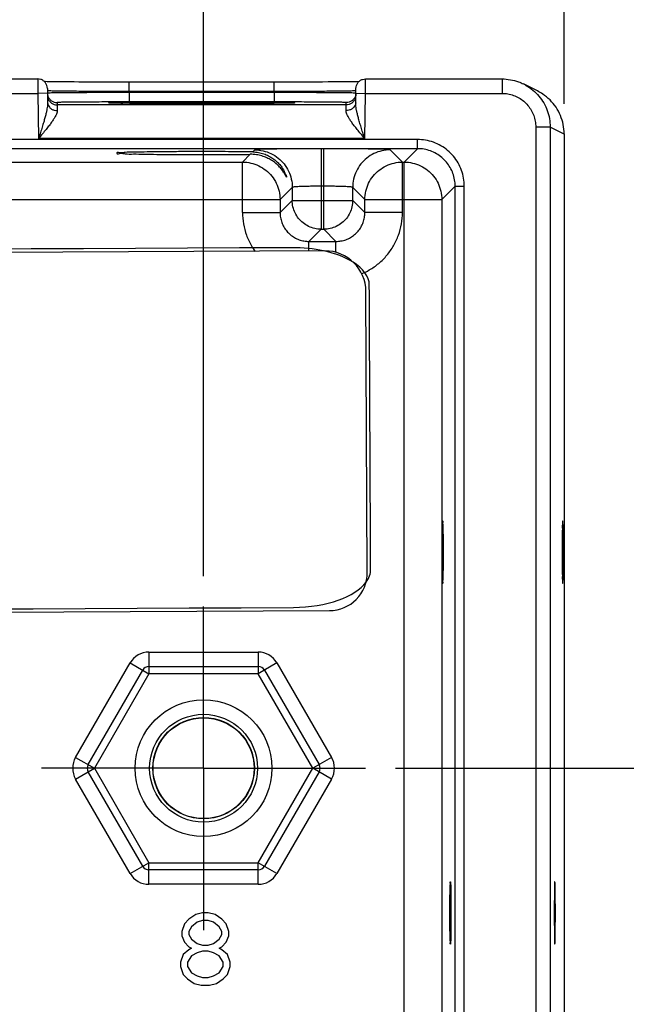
# Model space of a CAD drawing. Header units: inches. Extents: x 0 to 34, y 0 to 22.
# Tile 92 of 94: x 27.8 to 29, y 15.3 to 17.3. Entities that reach past the tile are written whole.
import ezdxf

# ---------------------------------------------------------------- set-up
doc = ezdxf.new("R2010")
doc.units = ezdxf.units.IN
doc.header["$LTSCALE"] = 1.87
doc.header["$MEASUREMENT"] = 0
doc.linetypes.add('CENTER', pattern=[0.6, 0.375, -0.075, 0.075, -0.075])
doc.layers.get('0').update_dxf_attribs({"linetype": 'CONTINUOUS'})
for name, color, linetype in [('03___PRT_ALL_CURVES', 7, 'CONTINUOUS'), ('DATUMCURVES', 7, 'CONTINUOUS'), ('DEFAULT_1', 7, 'CENTER'), ('DIMENSIONS', 7, 'CONTINUOUS')]:
    doc.layers.add(name, color=color, linetype=linetype)
doc.styles.get("Standard").update_dxf_attribs({"font": 'txt', "width": 0.8})
doc.dimstyles.new('DIMSTYLE_2', dxfattribs={"dimtxt": 0.125, "dimasz": 0.18, "dimexe": 0.18, "dimexo": 0.0625, "dimgap": 0.09, "dimtad": 0, "dimtih": 1, "dimtoh": 1, "dimzin": 4, "dimdsep": 46, "dimtxsty": 'STANDARD', "dimblk": '_FILLED', "dimblk1": '_FILLED', "dimblk2": '_FILLED', "dimcen": 0.09, "dimadec": 0, "dimazin": 0, "dimtp": 0.01, "dimtm": 0.01, "dimtfac": 1, "dimtofl": 0, "dimtmove": 0, "dimatfit": 3, "dimldrblk": '_FILLED', "dimfxl": 1, "dimtolj": 1, "dimtzin": 4, "dimarcsym": 0})

# ---------------------------------------------------------------- blocks, each defined once
blk = doc.blocks.new('_FILLED')
at = {"color": 0, "linetype": 'BYBLOCK'}
blk.add_solid([(0, 0), (-1, 0.174), (-1, -0.174)], dxfattribs=at)
blk = doc.blocks.new('*D13')
at = {"layer": 'DIMENSIONS', "color": 2, "linetype": 'CONTINUOUS'}
for p, q in [((28.1339, 16.166), (28.1339, 18.0752)), ((28.8829, 17.1483), (28.8829, 18.0752)), ((28.1339, 17.9502), (27.7739, 17.9502)), ((28.8829, 17.9502), (29.2618, 17.9502))]:
    blk.add_line(p, q, dxfattribs=at)
at = {"layer": 'DIMENSIONS', "color": 2, "linetype": 'CONTINUOUS', "xscale": 0.18, "yscale": 0.18, "zscale": 0.18}
blk.add_blockref('_FILLED', (28.1339, 17.9502), dxfattribs=at)
at = {"layer": 'DIMENSIONS', "color": 2, "linetype": 'CONTINUOUS', "xscale": 0.18, "yscale": 0.18, "zscale": 0.18, "rotation": 180}
blk.add_blockref('_FILLED', (28.8829, 17.9502), dxfattribs=at)
at = {"layer": 'DIMENSIONS', "color": 2, "linetype": 'CONTINUOUS', "width": 0.8}
for s, p in [('[', (29.8493, 17.8877)), (']', (30.4493, 17.8877)), ('.749', (29.3243, 17.8877)), ('19.02', (29.9493, 17.8877))]:
    blk.add_text(s, height=0.125, dxfattribs=at).set_placement(p)
blk = doc.blocks.new('*D14')
at = {"layer": 'DIMENSIONS', "color": 2, "linetype": 'CONTINUOUS'}
for p, q in [((21.6339, 16.166), (21.6339, 18.8252)), ((28.1339, 16.166), (28.1339, 18.8252)), ((21.6339, 18.7002), (24.1589, 18.7002)), ((28.1339, 18.7002), (25.6089, 18.7002))]:
    blk.add_line(p, q, dxfattribs=at)
at = {"layer": 'DIMENSIONS', "color": 2, "linetype": 'CONTINUOUS', "xscale": 0.18, "yscale": 0.18, "zscale": 0.18, "rotation": 180}
blk.add_blockref('_FILLED', (21.6339, 18.7002), dxfattribs=at)
at = {"layer": 'DIMENSIONS', "color": 2, "linetype": 'CONTINUOUS', "xscale": 0.18, "yscale": 0.18, "zscale": 0.18}
blk.add_blockref('_FILLED', (28.1339, 18.7002), dxfattribs=at)
at = {"layer": 'DIMENSIONS', "color": 2, "linetype": 'CONTINUOUS', "width": 0.8}
for s, p in [('6.500', (24.2214, 18.6377)), ('[', (24.8464, 18.6377)), ('165.1', (24.9464, 18.6377)), (']', (25.4464, 18.6377))]:
    blk.add_text(s, height=0.125, dxfattribs=at).set_placement(p)
blk = doc.blocks.new('*D17')
at = {"layer": 'DIMENSIONS', "color": 2, "linetype": 'CONTINUOUS'}
for p, q in [((28.5329, 15.767), (30.8194, 15.767)), ((30.6944, 15.767), (30.6944, 14.9564)), ((30.6944, 13.7318), (30.6944, 14.7064)), ((28.8164, 13.7318), (30.8194, 13.7318))]:
    blk.add_line(p, q, dxfattribs=at)
at = {"layer": 'DIMENSIONS', "color": 2, "linetype": 'CONTINUOUS', "xscale": 0.18, "yscale": 0.18, "zscale": 0.18}
for p, rotation in [((30.6944, 15.767), 90), ((30.6944, 13.7318), 270)]:
    blk.add_blockref('_FILLED', p, dxfattribs=dict(at, rotation=rotation))
at = {"layer": 'DIMENSIONS', "color": 2, "linetype": 'CONTINUOUS', "width": 0.8}
for s, p in [('2.035', (30.0319, 14.7689)), ('[', (30.6569, 14.7689)), ('51.69', (30.7569, 14.7689)), (']', (31.2569, 14.7689))]:
    blk.add_text(s, height=0.125, dxfattribs=at).set_placement(p)

msp = doc.modelspace()

# ---------------------------------------------------------------- linework, layer by layer
at = {"color": 7, "linetype": 'CONTINUOUS'}
for p, q in [((27.5404, 17.2002), (27.7894, 17.2002)), ((28.4704, 17.2002), (28.7539, 17.2002)), ((28.7539, 17.2002), (28.7539, 17.1702)), ((27.805, 17.1946), (27.803, 17.1946)), ((27.8092, 17.1945), (27.805, 17.1946)), ((27.814, 17.1944), (27.8092, 17.1945)), ((27.8094, 17.1806), (27.8099, 17.1508)), ((27.8195, 17.1943), (27.814, 17.1944)), ((27.8256, 17.1942), (27.8195, 17.1943)), ((27.8322, 17.1942), (27.8256, 17.1942)), ((27.8396, 17.1941), (27.8322, 17.1942)), ((27.8475, 17.194), (27.8396, 17.1941)), ((27.8561, 17.194), (27.8475, 17.194)), ((27.8653, 17.1939), (27.8561, 17.194)), ((27.8751, 17.1938), (27.8653, 17.1939)), ((27.8855, 17.1938), (27.8751, 17.1938)), ((27.8965, 17.1937), (27.8855, 17.1938)), ((27.908, 17.1937), (27.8965, 17.1937)), ((27.92, 17.1936), (27.908, 17.1937)), ((27.9325, 17.1936), (27.92, 17.1936)), ((27.9455, 17.1936), (27.9325, 17.1936)), ((27.9588, 17.1936), (27.9455, 17.1936)), ((27.9724, 17.1936), (27.9588, 17.1936)), ((28.2803, 17.1936), (27.9724, 17.1936)), ((27.9795, 17.1739), (27.9795, 17.1936)), ((28.2912, 17.1936), (28.2803, 17.1936)), ((28.2803, 17.1739), (28.2803, 17.1936)), ((28.3079, 17.1936), (28.2912, 17.1936)), ((28.3241, 17.1936), (28.3079, 17.1936)), ((28.3395, 17.1936), (28.3241, 17.1936)), ((28.3542, 17.1937), (28.3395, 17.1936)), ((28.368, 17.1937), (28.3542, 17.1937)), ((28.3808, 17.1938), (28.368, 17.1937)), ((28.3927, 17.1939), (28.3808, 17.1938)), ((28.4036, 17.194), (28.3927, 17.1939)), ((28.4136, 17.194), (28.4036, 17.194)), ((28.4225, 17.1941), (28.4136, 17.194)), ((28.4305, 17.1942), (28.4225, 17.1941)), ((28.4375, 17.1943), (28.4305, 17.1942)), ((28.4437, 17.1944), (28.4375, 17.1943)), ((28.4491, 17.1945), (28.4437, 17.1944)), ((28.4536, 17.1945), (28.4491, 17.1945)), ((28.4499, 17.1508), (28.4504, 17.1806)), ((28.4568, 17.1946), (28.4536, 17.1945)), ((28.8276, 17.1752), (28.7986, 17.1897)), ((27.5402, 17.1702), (27.7896, 17.1702)), ((27.8096, 17.1706), (27.7896, 17.1702)), ((27.7896, 17.1702), (27.7912, 17.0763)), ((28.2803, 17.1739), (27.9795, 17.1739)), ((27.9795, 17.1739), (27.9795, 17.172)), ((28.2803, 17.172), (27.9795, 17.172)), ((27.9795, 17.172), (27.9795, 17.1523)), ((28.2803, 17.1739), (28.2803, 17.172)), ((28.2803, 17.172), (28.2803, 17.1523)), ((28.4502, 17.1706), (28.4702, 17.1702)), ((28.4686, 17.0763), (28.4702, 17.1702)), ((28.4702, 17.1702), (28.7539, 17.1702)), ((27.8296, 17.151), (27.8297, 17.1463)), ((28.4301, 17.1463), (27.8297, 17.1463)), ((27.9528, 17.1498), (27.949, 17.1499)), ((27.9573, 17.1497), (27.9528, 17.1498)), ((27.9623, 17.1496), (27.9573, 17.1497)), ((27.9681, 17.1496), (27.9623, 17.1496)), ((27.9745, 17.1495), (27.9681, 17.1496)), ((27.9817, 17.1494), (27.9745, 17.1495)), ((28.2803, 17.1523), (27.9795, 17.1523)), ((27.9896, 17.1493), (27.9817, 17.1494)), ((27.9983, 17.1492), (27.9896, 17.1493)), ((28.0077, 17.1492), (27.9983, 17.1492)), ((28.0178, 17.1491), (28.0077, 17.1492)), ((28.0287, 17.149), (28.0178, 17.1491)), ((28.0402, 17.149), (28.0287, 17.149)), ((28.0524, 17.1489), (28.0402, 17.149)), ((28.0653, 17.1489), (28.0524, 17.1489)), ((28.0787, 17.1489), (28.0653, 17.1489)), ((28.0926, 17.1488), (28.0787, 17.1489)), ((28.1069, 17.1488), (28.0926, 17.1488)), ((28.1216, 17.1488), (28.1069, 17.1488)), ((28.1362, 17.1488), (28.1216, 17.1488)), ((28.1485, 17.1488), (28.1362, 17.1488)), ((28.1606, 17.1488), (28.1485, 17.1488)), ((28.1723, 17.1488), (28.1606, 17.1488)), ((28.1838, 17.1489), (28.1723, 17.1488)), ((28.1949, 17.1489), (28.1838, 17.1489)), ((28.2056, 17.1489), (28.1949, 17.1489)), ((28.2159, 17.149), (28.2056, 17.1489)), ((28.2257, 17.149), (28.2159, 17.149)), ((28.2351, 17.1491), (28.2257, 17.149)), ((28.244, 17.1491), (28.2351, 17.1491)), ((28.2523, 17.1492), (28.244, 17.1491)), ((28.2602, 17.1492), (28.2523, 17.1492)), ((28.2675, 17.1493), (28.2602, 17.1492)), ((28.2744, 17.1494), (28.2675, 17.1493)), ((28.2807, 17.1494), (28.2744, 17.1494)), ((28.2865, 17.1495), (28.2807, 17.1494)), ((28.2918, 17.1496), (28.2865, 17.1495)), ((28.2966, 17.1496), (28.2918, 17.1496)), ((28.301, 17.1497), (28.2966, 17.1496)), ((28.3049, 17.1498), (28.301, 17.1497)), ((28.3083, 17.1498), (28.3049, 17.1498)), ((28.3114, 17.1499), (28.3083, 17.1498)), ((28.314, 17.15), (28.3114, 17.1499)), ((28.3162, 17.15), (28.314, 17.15)), ((28.318, 17.1501), (28.3162, 17.15)), ((28.3195, 17.1502), (28.318, 17.1501)), ((28.4301, 17.1463), (28.4302, 17.151)), ((28.8539, 17.1002), (28.8239, 17.1002)), ((28.8239, 17.1002), (28.8239, 13.8318)), ((28.8829, 17.0857), (28.8539, 17.1002)), ((28.8539, 17.1002), (28.8539, 13.8318)), ((28.4686, 17.0763), (27.7912, 17.0763)), ((28.8829, 17.0858), (28.8829, 13.8462)), ((28.5786, 17.0742), (21.1882, 17.0742)), ((28.5786, 17.0552), (21.1882, 17.0552)), ((28.3837, 17.0551), (28.3781, 17.0551)), ((28.3781, 17.0551), (28.3781, 16.8877)), ((28.3837, 16.8877), (28.3837, 17.0551)), ((28.5786, 17.0552), (28.5508, 17.0274)), ((28.5786, 17.0552), (28.5786, 17.0742)), ((28.2309, 17.0435), (28.2148, 17.0274)), ((28.2401, 17.0527), (28.2359, 17.0485)), ((28.547, 17.0274), (28.5217, 17.0527)), ((27.617, 17.0274), (28.2148, 17.0274)), ((28.2148, 16.9223), (28.2148, 17.0274)), ((28.547, 17.0274), (28.5508, 17.0274)), ((28.547, 16.9223), (28.547, 17.0274)), ((28.5508, 13.9046), (28.5508, 17.0274)), ((28.3181, 16.9747), (28.2928, 16.9494)), ((28.3181, 16.9747), (28.3181, 16.9477)), ((28.3837, 16.9771), (28.3781, 16.9771)), ((28.4437, 16.9477), (28.4437, 16.9747)), ((28.469, 16.9494), (28.4437, 16.9747)), ((28.6566, 16.9772), (28.6288, 16.9494)), ((28.6566, 16.9772), (28.6756, 16.9772)), ((28.6566, 13.9548), (28.6566, 16.9772)), ((28.6756, 13.9548), (28.6756, 16.9772)), ((27.539, 16.9494), (28.2928, 16.9494)), ((28.2928, 16.9494), (28.2928, 16.9223)), ((28.3181, 16.9477), (28.2928, 16.9223)), ((28.3181, 16.9477), (28.4437, 16.9477)), ((28.4437, 16.9477), (28.469, 16.9223)), ((28.469, 16.9494), (28.6288, 16.9494)), ((28.469, 16.9223), (28.469, 16.9494)), ((28.6288, 16.9494), (28.6288, 13.9826)), ((28.2148, 16.9223), (28.2928, 16.9223)), ((28.547, 16.9223), (28.469, 16.9223)), ((28.3781, 16.8877), (28.3527, 16.8624)), ((28.3781, 16.8877), (28.3837, 16.8877)), ((28.3837, 16.8877), (28.409, 16.8624)), ((28.3527, 16.8624), (28.409, 16.8624)), ((28.3527, 16.8425), (28.3527, 16.8624)), ((28.409, 16.8394), (28.409, 16.8624)), ((28.3858, 16.8427), (21.3119, 16.8084)), ((28.474, 16.1741), (28.4712, 16.7581)), ((21.3155, 16.0605), (28.3954, 16.0947)), ((28.0204, 16.0085), (28.2473, 16.0085)), ((28.0204, 16.0085), (28.0204, 15.9635)), ((28.2473, 16.0085), (28.2473, 15.9635)), ((27.868, 15.7895), (27.9815, 15.986)), ((27.894, 15.7745), (28.0075, 15.971)), ((27.9815, 15.986), (28.0204, 15.9635)), ((28.0204, 15.9785), (28.2473, 15.9785)), ((28.2863, 15.986), (28.2473, 15.9635)), ((28.2603, 15.971), (28.3738, 15.7745)), ((28.2863, 15.986), (28.3998, 15.7895)), ((28.0204, 15.9635), (27.907, 15.767)), ((28.2473, 15.9635), (28.0204, 15.9635)), ((28.3608, 15.767), (28.2473, 15.9635)), ((27.868, 15.7895), (27.907, 15.767)), ((28.3998, 15.7895), (28.3608, 15.767)), ((27.868, 15.7445), (27.907, 15.767)), ((27.907, 15.767), (28.0204, 15.5705)), ((28.2473, 15.5705), (28.3608, 15.767)), ((28.3998, 15.7445), (28.3608, 15.767)), ((27.9815, 15.548), (27.868, 15.7445)), ((28.0075, 15.563), (27.894, 15.7595)), ((28.3738, 15.7595), (28.2603, 15.563)), ((28.3998, 15.7445), (28.2863, 15.548)), ((27.9815, 15.548), (28.0204, 15.5705)), ((28.0204, 15.5705), (28.2473, 15.5705)), ((28.0204, 15.5255), (28.0204, 15.5705)), ((28.2863, 15.548), (28.2473, 15.5705)), ((28.2473, 15.5255), (28.2473, 15.5705)), ((28.2473, 15.5555), (28.0204, 15.5555)), ((28.2473, 15.5255), (28.0204, 15.5255))]:
    msp.add_line(p, q, dxfattribs=at)
for points in [[(27.949, 17.1499), (27.9458, 17.15), (27.9445, 17.15), (27.9432, 17.15), (27.9421, 17.1501), (27.9412, 17.1501), (27.9403, 17.1502), (27.9397, 17.1502), (27.9391, 17.1502), (27.9387, 17.1502), (27.9385, 17.1503), (27.9385, 17.1503)], [(28.3214, 17.1503), (28.3214, 17.1503), (28.3212, 17.1503), (28.3209, 17.1502), (28.3206, 17.1502), (28.3201, 17.1502), (28.3195, 17.1502)]]:
    msp.add_lwpolyline(points, dxfattribs=at)
for radius in [0.1421, 0.1121, 0.1055, 0.1055, 0.1049]:
    msp.add_circle((28.1339, 15.767), radius, dxfattribs=at)
for centre, radius, start, end in [((28.3862, 16.7577), 0.085, 0.2773, 90.2773), ((28.395, 16.1737), 0.079, 270.2773, 0.2773), ((28.0204, 15.9635), 0.045, 90, 150), ((28.2473, 15.9635), 0.045, 30, 90), ((28.0204, 15.9635), 0.015, 90, 150), ((28.2473, 15.9635), 0.015, 30, 90), ((27.907, 15.767), 0.045, 150, 210), ((28.3608, 15.767), 0.045, 330, 30), ((27.907, 15.767), 0.015, 150, 210), ((28.3608, 15.767), 0.015, 330, 30), ((28.0204, 15.5705), 0.015, 210, 270), ((28.2473, 15.5705), 0.015, 270, 330), ((28.0204, 15.5705), 0.045, 210, 270), ((28.2473, 15.5705), 0.045, 270, 330)]:
    msp.add_arc(centre, radius, start, end, dxfattribs=at)
for points, knots in [([(27.7894, 17.2002), (27.7894, 17.2005), (27.7894, 17.1983), (27.7894, 17.1973), (27.7894, 17.1932), (27.7895, 17.1888), (27.7895, 17.1831), (27.7895, 17.1768), (27.7896, 17.1725), (27.7896, 17.1702)], [0, 0, 0, 0, 0.023346, 0.096275, 0.215056, 0.373525, 0.563785, 0.776361, 1, 1, 1, 1]), ([(27.8094, 17.1806), (27.8094, 17.1827), (27.8086, 17.1868), (27.8057, 17.1924), (27.8012, 17.1968), (27.7956, 17.1996), (27.7915, 17.2002), (27.7894, 17.2002)], [0, 0, 0, 0, 0.199995, 0.399992, 0.599992, 0.799995, 1, 1, 1, 1]), ([(28.4504, 17.1806), (28.4504, 17.1827), (28.4511, 17.1868), (28.4541, 17.1924), (28.4586, 17.1968), (28.4642, 17.1996), (28.4683, 17.2002), (28.4704, 17.2002)], [0, 0, 0, 0, 0.199996, 0.399994, 0.599994, 0.799996, 1, 1, 1, 1]), ([(28.4702, 17.1702), (28.4702, 17.1725), (28.4702, 17.1768), (28.4703, 17.1831), (28.4703, 17.1888), (28.4703, 17.1932), (28.4704, 17.1973), (28.4704, 17.1983), (28.4704, 17.2005), (28.4704, 17.2002)], [0, 0, 0, 0, 0.223639, 0.436215, 0.626475, 0.784944, 0.903725, 0.976654, 1, 1, 1, 1]), ([(28.7539, 17.2002), (28.7597, 17.2002), (28.7714, 17.1992), (28.7864, 17.1952), (28.7952, 17.1914), (28.7986, 17.1897)], [0, 0, 0, 0, 0.376475, 0.752845, 1, 1, 1, 1]), ([(28.7986, 17.1897), (28.8004, 17.1888), (28.8073, 17.1851), (28.8185, 17.1772), (28.8309, 17.1648), (28.841, 17.1505), (28.8484, 17.1346), (28.8529, 17.1177), (28.8539, 17.106), (28.8539, 17.1002)], [0, 0, 0, 0, 0.054159, 0.211802, 0.369462, 0.527099, 0.684752, 0.842357, 1, 1, 1, 1]), ([(27.9795, 17.1739), (27.9716, 17.1739), (27.9551, 17.174), (27.93, 17.1741), (27.9049, 17.1742), (27.8813, 17.1743), (27.8604, 17.1746), (27.8425, 17.1746), (27.8287, 17.1752), (27.8177, 17.1746), (27.8134, 17.176), (27.8095, 17.175), (27.8095, 17.1756)], [0, 0, 0, 0, 0.139895, 0.290846, 0.442073, 0.583268, 0.706953, 0.812018, 0.896767, 0.956628, 0.990087, 1, 1, 1, 1]), ([(27.9795, 17.172), (27.9708, 17.172), (27.9534, 17.1719), (27.9277, 17.1718), (27.9032, 17.1717), (27.8806, 17.1716), (27.8604, 17.1714), (27.843, 17.1714), (27.8296, 17.1709), (27.8185, 17.1716), (27.814, 17.17), (27.8096, 17.1714), (27.8096, 17.1707)], [0, 0, 0, 0, 0.15472, 0.307009, 0.452553, 0.587082, 0.706905, 0.809183, 0.891455, 0.951518, 0.98788, 1, 1, 1, 1]), ([(27.8096, 17.1707), (27.8096, 17.1686), (27.8103, 17.1645), (27.8128, 17.1598), (27.8149, 17.1574), (27.8157, 17.1567)], [0, 0, 0, 0, 0.396469, 0.792941, 1, 1, 1, 1]), ([(27.8097, 17.166), (27.8097, 17.1639), (27.8104, 17.1598), (27.8124, 17.1561), (27.8136, 17.1544)], [0, 0, 0, 0, 0.499998, 1, 1, 1, 1]), ([(28.4503, 17.1756), (28.4503, 17.175), (28.4464, 17.176), (28.4421, 17.1746), (28.4311, 17.1752), (28.4174, 17.1746), (28.3995, 17.1746), (28.3786, 17.1743), (28.355, 17.1742), (28.3299, 17.1741), (28.3048, 17.174), (28.2882, 17.1739), (28.2803, 17.1739)], [0, 0, 0, 0, 0.00986, 0.043188, 0.102906, 0.187561, 0.292554, 0.416149, 0.557269, 0.708555, 0.859733, 1, 1, 1, 1]), ([(28.4502, 17.1707), (28.4502, 17.1714), (28.4458, 17.17), (28.4413, 17.1716), (28.4302, 17.1709), (28.4168, 17.1714), (28.3994, 17.1714), (28.3792, 17.1716), (28.3566, 17.1717), (28.3321, 17.1718), (28.3064, 17.1719), (28.289, 17.172), (28.2803, 17.172)], [0, 0, 0, 0, 0.012116, 0.048467, 0.108519, 0.190782, 0.293053, 0.412868, 0.54739, 0.692939, 0.845248, 1, 1, 1, 1]), ([(28.4502, 17.1707), (28.4502, 17.1686), (28.4495, 17.1645), (28.447, 17.1598), (28.4449, 17.1574), (28.4441, 17.1567)], [0, 0, 0, 0, 0.396472, 0.792947, 1, 1, 1, 1]), ([(28.4501, 17.166), (28.4501, 17.1639), (28.4494, 17.1598), (28.4474, 17.1561), (28.4462, 17.1544)], [0, 0, 0, 0, 0.499998, 1, 1, 1, 1]), ([(28.7539, 17.1702), (28.758, 17.1702), (28.7661, 17.1695), (28.778, 17.1664), (28.7891, 17.1612), (28.7991, 17.1541), (28.8078, 17.1455), (28.8149, 17.1354), (28.8201, 17.1243), (28.8232, 17.1124), (28.8239, 17.1043), (28.8239, 17.1002)], [0, 0, 0, 0, 0.110865, 0.22202, 0.333223, 0.444428, 0.555653, 0.666844, 0.778028, 0.889162, 1, 1, 1, 1]), ([(28.8829, 17.0858), (28.8829, 17.0923), (28.8816, 17.1054), (28.8759, 17.1243), (28.8666, 17.1417), (28.8541, 17.1569), (28.8406, 17.1679), (28.8313, 17.1733), (28.8276, 17.1752)], [0, 0, 0, 0, 0.177273, 0.35466, 0.532032, 0.7094, 0.886768, 1, 1, 1, 1]), ([(27.8099, 17.1508), (27.8099, 17.1493), (27.8098, 17.146), (27.8091, 17.1407), (27.808, 17.1344), (27.8064, 17.1273), (27.8043, 17.1191), (27.8017, 17.11), (27.7986, 17.0998), (27.7951, 17.0885), (27.7926, 17.0805), (27.7912, 17.0763)], [0, 0, 0, 0, 0.058319, 0.128067, 0.210148, 0.305555, 0.414463, 0.537163, 0.674847, 0.828845, 1, 1, 1, 1]), ([(27.8099, 17.1508), (27.81, 17.1491), (27.8107, 17.1456), (27.8137, 17.1409), (27.8182, 17.1373), (27.8238, 17.135), (27.8279, 17.1345), (27.8299, 17.1346)], [0, 0, 0, 0, 0.182333, 0.371722, 0.572047, 0.782837, 1, 1, 1, 1]), ([(27.8136, 17.1544), (27.8148, 17.1528), (27.8178, 17.1498), (27.8234, 17.147), (27.8276, 17.1463), (27.8297, 17.1463)], [0, 0, 0, 0, 0.33333, 0.666664, 1, 1, 1, 1]), ([(27.8157, 17.1567), (27.8164, 17.156), (27.8187, 17.154), (27.8234, 17.1517), (27.8275, 17.151), (27.8296, 17.151)], [0, 0, 0, 0, 0.192814, 0.596406, 1, 1, 1, 1]), ([(27.9385, 17.1523), (27.9368, 17.1523), (27.9279, 17.1523), (27.9122, 17.1522), (27.8922, 17.1521), (27.8744, 17.1519), (27.8591, 17.1519), (27.8472, 17.1515), (27.8375, 17.1519), (27.8335, 17.1506), (27.8296, 17.1516), (27.8296, 17.151)], [0, 0, 0, 0, 0.045392, 0.245909, 0.431256, 0.596344, 0.737244, 0.850562, 0.933267, 0.983317, 1, 1, 1, 1]), ([(27.8297, 17.1463), (27.8297, 17.1461), (27.8297, 17.1452), (27.8297, 17.143), (27.8298, 17.1393), (27.8299, 17.1363), (27.8299, 17.1346)], [0, 0, 0, 0, 0.058844, 0.23907, 0.554427, 1, 1, 1, 1]), ([(27.9384, 17.1496), (27.9379, 17.1497), (27.9373, 17.15), (27.9355, 17.1519), (27.9393, 17.1512), (27.942, 17.1509)], [0, 0, 0, 0, 0.216243, 0.270498, 1, 1, 1, 1]), ([(27.9795, 17.1523), (27.9718, 17.1523), (27.9581, 17.1523), (27.9444, 17.1523), (27.9385, 17.1523)], [0, 0, 0, 0, 0.564086, 1, 1, 1, 1]), ([(27.942, 17.1509), (27.9475, 17.1502), (27.953, 17.1517), (27.9704, 17.1512), (27.989, 17.1517), (28.011, 17.1518), (28.0336, 17.152), (28.0557, 17.1521), (28.0766, 17.1521), (28.096, 17.1522), (28.1135, 17.1522), (28.1246, 17.1522), (28.1299, 17.1522)], [0, 0, 0, 0, 0.056803, 0.140481, 0.246615, 0.366101, 0.488547, 0.607462, 0.719511, 0.822705, 0.916201, 1, 1, 1, 1]), ([(28.127, 17.1488), (28.1228, 17.1488), (28.1129, 17.1488), (28.0967, 17.1488), (28.0777, 17.1489), (28.0571, 17.1489), (28.0353, 17.149), (28.0129, 17.1492), (27.9911, 17.1492), (27.9716, 17.1497), (27.9555, 17.1492), (27.9469, 17.1507), (27.9428, 17.15)], [0, 0, 0, 0, 0.06795, 0.16142, 0.264701, 0.377048, 0.4966, 0.620142, 0.741746, 0.851452, 0.939297, 1, 1, 1, 1]), ([(28.1299, 17.1522), (28.135, 17.1522), (28.1459, 17.1522), (28.1631, 17.1522), (28.182, 17.1521), (28.2026, 17.1521), (28.2244, 17.152), (28.2467, 17.1518), (28.2685, 17.1517), (28.2881, 17.1513), (28.3042, 17.1517), (28.3129, 17.1503), (28.3169, 17.1509)], [0, 0, 0, 0, 0.082365, 0.174272, 0.275816, 0.386283, 0.503862, 0.625413, 0.745142, 0.853279, 0.939985, 1, 1, 1, 1]), ([(28.3178, 17.1501), (28.3123, 17.1507), (28.3069, 17.1493), (28.2896, 17.1497), (28.2709, 17.1493), (28.2489, 17.1492), (28.2264, 17.149), (28.2042, 17.1489), (28.1832, 17.1489), (28.1639, 17.1488), (28.1472, 17.1488), (28.1369, 17.1488), (28.1326, 17.1488)], [0, 0, 0, 0, 0.057382, 0.142053, 0.249579, 0.370765, 0.495043, 0.615779, 0.729568, 0.834374, 0.929327, 1, 1, 1, 1]), ([(28.3214, 17.1523), (28.3154, 17.1523), (28.3017, 17.1523), (28.288, 17.1523), (28.2803, 17.1523)], [0, 0, 0, 0, 0.436404, 1, 1, 1, 1]), ([(28.3169, 17.1509), (28.319, 17.1513), (28.3213, 17.152), (28.3243, 17.1493), (28.3211, 17.1497), (28.3185, 17.15)], [0, 0, 0, 0, 0.527202, 0.565389, 1, 1, 1, 1]), ([(28.4302, 17.151), (28.4302, 17.1516), (28.4263, 17.1506), (28.4223, 17.1519), (28.4126, 17.1515), (28.4007, 17.1519), (28.3854, 17.1519), (28.3676, 17.1521), (28.3476, 17.1522), (28.3319, 17.1523), (28.323, 17.1523), (28.3214, 17.1523)], [0, 0, 0, 0, 0.016686, 0.066744, 0.14947, 0.262825, 0.403774, 0.568912, 0.754319, 0.954914, 1, 1, 1, 1]), ([(28.4499, 17.1508), (28.4498, 17.1491), (28.4491, 17.1456), (28.4461, 17.1409), (28.4416, 17.1373), (28.436, 17.135), (28.4319, 17.1345), (28.4299, 17.1346)], [0, 0, 0, 0, 0.182333, 0.371723, 0.572048, 0.782837, 1, 1, 1, 1]), ([(28.4299, 17.1346), (28.4299, 17.1363), (28.43, 17.1393), (28.4301, 17.143), (28.4301, 17.1452), (28.4301, 17.1461), (28.4301, 17.1463)], [0, 0, 0, 0, 0.446268, 0.761472, 0.941337, 1, 1, 1, 1]), ([(28.4462, 17.1544), (28.445, 17.1528), (28.442, 17.1498), (28.4363, 17.147), (28.4322, 17.1463), (28.4301, 17.1463)], [0, 0, 0, 0, 0.33333, 0.666664, 1, 1, 1, 1]), ([(28.4441, 17.1567), (28.4434, 17.156), (28.4411, 17.154), (28.4364, 17.1517), (28.4323, 17.151), (28.4302, 17.151)], [0, 0, 0, 0, 0.19282, 0.59641, 1, 1, 1, 1]), ([(28.4686, 17.0763), (28.4672, 17.0805), (28.4647, 17.0885), (28.4612, 17.0998), (28.4581, 17.11), (28.4555, 17.1191), (28.4534, 17.1273), (28.4518, 17.1344), (28.4506, 17.1407), (28.45, 17.146), (28.4498, 17.1493), (28.4499, 17.1508)], [0, 0, 0, 0, 0.171155, 0.325153, 0.462837, 0.585537, 0.694445, 0.789852, 0.871933, 0.941681, 1, 1, 1, 1]), ([(27.8299, 17.1346), (27.8299, 17.1334), (27.8296, 17.1307), (27.8281, 17.1265), (27.8257, 17.1217), (27.8223, 17.1161), (27.818, 17.1097), (27.8127, 17.1026), (27.8064, 17.0947), (27.7991, 17.0858), (27.794, 17.0796), (27.7912, 17.0763)], [0, 0, 0, 0, 0.049761, 0.111651, 0.1879, 0.280131, 0.38878, 0.514121, 0.65719, 0.819047, 1, 1, 1, 1]), ([(28.4686, 17.0763), (28.4658, 17.0796), (28.4607, 17.0858), (28.4534, 17.0947), (28.4471, 17.1026), (28.4418, 17.1097), (28.4374, 17.1161), (28.4341, 17.1217), (28.4317, 17.1265), (28.4302, 17.1307), (28.4298, 17.1334), (28.4299, 17.1346)], [0, 0, 0, 0, 0.180953, 0.34281, 0.485879, 0.61122, 0.719869, 0.8121, 0.888349, 0.950239, 1, 1, 1, 1]), ([(28.3781, 17.0551), (28.3704, 17.0551), (28.3551, 17.0551), (28.3325, 17.055), (28.311, 17.0548), (28.2914, 17.0546), (28.2743, 17.0543), (28.2605, 17.0539), (28.25, 17.0539), (28.2441, 17.0529), (28.2407, 17.0533), (28.2401, 17.0527)], [0, 0, 0, 0, 0.167185, 0.332731, 0.490583, 0.634677, 0.759657, 0.861266, 0.936231, 0.982562, 1, 1, 1, 1]), ([(28.5217, 17.0527), (28.5211, 17.0533), (28.5177, 17.0529), (28.5117, 17.0539), (28.5013, 17.0539), (28.4875, 17.0543), (28.4704, 17.0546), (28.4508, 17.0548), (28.4293, 17.055), (28.4067, 17.0551), (28.3914, 17.0551), (28.3837, 17.0551)], [0, 0, 0, 0, 0.017438, 0.063769, 0.138734, 0.240343, 0.365323, 0.509417, 0.667269, 0.832815, 1, 1, 1, 1]), ([(28.6756, 16.9772), (28.6756, 16.9827), (28.6746, 16.9939), (28.6703, 17.0103), (28.6631, 17.0258), (28.6533, 17.0398), (28.6412, 17.0519), (28.6273, 17.0617), (28.6117, 17.0689), (28.5953, 17.0732), (28.5841, 17.0742), (28.5786, 17.0742)], [0, 0, 0, 0, 0.109035, 0.22055, 0.332813, 0.444474, 0.555424, 0.667046, 0.779288, 0.890847, 1, 1, 1, 1]), ([(28.6566, 16.9772), (28.6566, 16.9817), (28.6558, 16.9907), (28.6523, 17.0039), (28.6465, 17.0163), (28.6386, 17.0276), (28.629, 17.0372), (28.6177, 17.0451), (28.6053, 17.0509), (28.5921, 17.0544), (28.5831, 17.0552), (28.5786, 17.0552)], [0, 0, 0, 0, 0.109317, 0.220791, 0.332977, 0.444527, 0.55535, 0.666873, 0.779048, 0.890574, 1, 1, 1, 1]), ([(28.1299, 17.0491), (28.119, 17.0491), (28.0977, 17.0491), (28.0666, 17.0489), (28.0377, 17.0486), (28.0118, 17.0484), (27.9905, 17.0476), (27.9723, 17.0482), (27.963, 17.0455), (27.9536, 17.0483), (27.9535, 17.0461), (27.9535, 17.046)], [0, 0, 0, 0, 0.184127, 0.362178, 0.527548, 0.675414, 0.799802, 0.897435, 0.964163, 0.998386, 1, 1, 1, 1]), ([(27.9535, 17.046), (27.9535, 17.0459), (27.9536, 17.0438), (27.963, 17.0465), (27.9723, 17.0438), (27.9905, 17.0444), (28.0118, 17.0436), (28.0377, 17.0434), (28.0666, 17.0431), (28.0977, 17.043), (28.119, 17.0429), (28.1299, 17.0429)], [0, 0, 0, 0, 0.001607, 0.035831, 0.10256, 0.200193, 0.324584, 0.47245, 0.637822, 0.815872, 1, 1, 1, 1]), ([(28.2359, 17.0485), (28.2279, 17.0486), (28.2112, 17.0488), (28.1853, 17.049), (28.158, 17.0491), (28.1393, 17.0491), (28.1299, 17.0491)], [0, 0, 0, 0, 0.226667, 0.472856, 0.733014, 1, 1, 1, 1]), ([(28.1299, 17.0429), (28.1388, 17.0429), (28.1565, 17.0429), (28.1824, 17.043), (28.2071, 17.0432), (28.2232, 17.0434), (28.2309, 17.0435)], [0, 0, 0, 0, 0.26528, 0.524262, 0.77093, 1, 1, 1, 1]), ([(28.3059, 16.9962), (28.3059, 16.9962), (28.3057, 16.9954), (28.3034, 17.0016), (28.3009, 17.0048), (28.2962, 17.0123), (28.2903, 17.0189), (28.2831, 17.0256), (28.2747, 17.0315), (28.2653, 17.0365), (28.2549, 17.0404), (28.2433, 17.043), (28.2351, 17.0435), (28.2309, 17.0435)], [0, 0, 0, 0, 0.000904, 0.038181, 0.108347, 0.196533, 0.294205, 0.399233, 0.508968, 0.621802, 0.739095, 0.863904, 1, 1, 1, 1]), ([(28.2359, 17.0485), (28.24, 17.0484), (28.2479, 17.0477), (28.259, 17.0448), (28.2689, 17.0406), (28.2778, 17.0353), (28.2855, 17.0291), (28.2921, 17.0223), (28.2974, 17.0152), (28.3016, 17.0083), (28.304, 17.002), (28.3061, 16.9986), (28.306, 16.9964), (28.3059, 16.9962)], [0, 0, 0, 0, 0.131552, 0.252843, 0.366859, 0.476081, 0.581857, 0.683335, 0.778708, 0.866629, 0.941545, 0.991254, 1, 1, 1, 1]), ([(28.2401, 17.0527), (28.246, 17.0527), (28.2576, 17.0514), (28.2742, 17.0456), (28.2892, 17.0362), (28.3016, 17.0238), (28.311, 17.0089), (28.3168, 16.9922), (28.3181, 16.9806), (28.3181, 16.9747)], [0, 0, 0, 0, 0.142848, 0.285705, 0.428568, 0.571432, 0.714295, 0.857152, 1, 1, 1, 1]), ([(28.5217, 17.0527), (28.5158, 17.0527), (28.5042, 17.0514), (28.4875, 17.0456), (28.4726, 17.0362), (28.4602, 17.0238), (28.4508, 17.0089), (28.445, 16.9922), (28.4437, 16.9806), (28.4437, 16.9747)], [0, 0, 0, 0, 0.142848, 0.285705, 0.428568, 0.571433, 0.714296, 0.857152, 1, 1, 1, 1]), ([(28.2148, 17.0274), (28.2206, 17.0274), (28.2323, 17.026), (28.2489, 17.0202), (28.2638, 17.0108), (28.2762, 16.9984), (28.2856, 16.9835), (28.2914, 16.9669), (28.2927, 16.9552), (28.2928, 16.9494)], [0, 0, 0, 0, 0.142848, 0.285705, 0.428568, 0.571432, 0.714295, 0.857152, 1, 1, 1, 1]), ([(28.469, 16.9494), (28.469, 16.9552), (28.4704, 16.9669), (28.4762, 16.9835), (28.4855, 16.9984), (28.498, 17.0108), (28.5129, 17.0202), (28.5295, 17.026), (28.5412, 17.0274), (28.547, 17.0274)], [0, 0, 0, 0, 0.142848, 0.285705, 0.428568, 0.571432, 0.714295, 0.857152, 1, 1, 1, 1]), ([(28.5508, 17.0274), (28.5566, 17.0274), (28.5683, 17.026), (28.5849, 17.0202), (28.5998, 17.0109), (28.6122, 16.9984), (28.6216, 16.9835), (28.6274, 16.9669), (28.6287, 16.9552), (28.6288, 16.9494)], [0, 0, 0, 0, 0.1428, 0.285675, 0.428557, 0.571443, 0.714325, 0.8572, 1, 1, 1, 1]), ([(28.3781, 16.9771), (28.3748, 16.9771), (28.3681, 16.9771), (28.3583, 16.977), (28.3489, 16.9768), (28.3404, 16.9766), (28.333, 16.9763), (28.327, 16.9759), (28.3224, 16.9757), (28.3199, 16.9752), (28.3183, 16.9751), (28.3181, 16.9747)], [0, 0, 0, 0, 0.167103, 0.332307, 0.489844, 0.633667, 0.758446, 0.859954, 0.934962, 0.981569, 1, 1, 1, 1]), ([(28.4437, 16.9747), (28.4435, 16.9751), (28.4419, 16.9752), (28.4394, 16.9757), (28.4348, 16.9759), (28.4288, 16.9763), (28.4214, 16.9766), (28.4129, 16.9768), (28.4035, 16.977), (28.3937, 16.9771), (28.387, 16.9771), (28.3837, 16.9771)], [0, 0, 0, 0, 0.018431, 0.065038, 0.140046, 0.241554, 0.366333, 0.510156, 0.667693, 0.832897, 1, 1, 1, 1]), ([(28.3781, 16.8877), (28.3736, 16.8877), (28.3646, 16.8887), (28.3519, 16.8932), (28.3404, 16.9004), (28.3308, 16.91), (28.3236, 16.9215), (28.3191, 16.9343), (28.3181, 16.9432), (28.3181, 16.9477)], [0, 0, 0, 0, 0.142848, 0.285705, 0.428568, 0.571432, 0.714295, 0.857152, 1, 1, 1, 1]), ([(28.4437, 16.9477), (28.4437, 16.9432), (28.4427, 16.9343), (28.4382, 16.9215), (28.431, 16.91), (28.4214, 16.9004), (28.4099, 16.8932), (28.3971, 16.8887), (28.3882, 16.8877), (28.3837, 16.8877)], [0, 0, 0, 0, 0.142848, 0.285705, 0.428568, 0.571432, 0.714295, 0.857152, 1, 1, 1, 1]), ([(28.2148, 16.9223), (28.2148, 16.9144), (28.2161, 16.8984), (28.2224, 16.875), (28.2312, 16.8561), (28.2381, 16.8454), (28.2408, 16.8417)], [0, 0, 0, 0, 0.276751, 0.557973, 0.839878, 1, 1, 1, 1]), ([(28.2928, 16.9223), (28.2927, 16.9189), (28.2933, 16.9119), (28.2961, 16.9018), (28.3005, 16.8922), (28.3066, 16.8836), (28.314, 16.8761), (28.3226, 16.8701), (28.3322, 16.8656), (28.3424, 16.863), (28.3493, 16.8624), (28.3527, 16.8624)], [0, 0, 0, 0, 0.11004, 0.221802, 0.33383, 0.444962, 0.555658, 0.667102, 0.779191, 0.890633, 1, 1, 1, 1]), ([(28.409, 16.8624), (28.4125, 16.8624), (28.4195, 16.863), (28.4296, 16.8657), (28.4392, 16.8701), (28.4478, 16.8762), (28.4553, 16.8836), (28.4613, 16.8922), (28.4658, 16.9018), (28.4684, 16.912), (28.469, 16.9189), (28.469, 16.9223)], [0, 0, 0, 0, 0.11004, 0.221802, 0.33383, 0.444962, 0.555658, 0.667102, 0.779191, 0.890633, 1, 1, 1, 1]), ([(28.462, 16.7949), (28.4675, 16.7972), (28.4801, 16.8035), (28.4983, 16.8162), (28.5154, 16.8333), (28.5292, 16.8532), (28.5395, 16.8752), (28.5457, 16.8985), (28.547, 16.9145), (28.547, 16.9223)], [0, 0, 0, 0, 0.111155, 0.259493, 0.407258, 0.556012, 0.705605, 0.854315, 1, 1, 1, 1]), ([(28.6304, 16.151), (28.6298, 16.151), (28.6307, 16.155), (28.6294, 16.1591), (28.6298, 16.1686), (28.6294, 16.1797), (28.6293, 16.1935), (28.6293, 16.2083), (28.6293, 16.2237), (28.6293, 16.2386), (28.6294, 16.2523), (28.6298, 16.2634), (28.6294, 16.2729), (28.6307, 16.277), (28.6298, 16.281), (28.6304, 16.281)], [0, 0, 0, 0, 0.01466, 0.05753, 0.125803, 0.216331, 0.322555, 0.440053, 0.559947, 0.677445, 0.783669, 0.874197, 0.94247, 0.98534, 1, 1, 1, 1]), ([(28.6304, 16.281), (28.631, 16.281), (28.6301, 16.277), (28.6314, 16.2729), (28.631, 16.2634), (28.6314, 16.2523), (28.6315, 16.2386), (28.6315, 16.2237), (28.6315, 16.2083), (28.6315, 16.1935), (28.6314, 16.1797), (28.631, 16.1686), (28.6314, 16.1591), (28.6301, 16.155), (28.631, 16.151), (28.6304, 16.151)], [0, 0, 0, 0, 0.01466, 0.05753, 0.125803, 0.216331, 0.322555, 0.440053, 0.559947, 0.677445, 0.783669, 0.874197, 0.94247, 0.98534, 1, 1, 1, 1]), ([(28.8799, 16.281), (28.8794, 16.281), (28.8801, 16.2775), (28.879, 16.274), (28.8793, 16.2657), (28.879, 16.2559), (28.8789, 16.2437), (28.8788, 16.2302), (28.8788, 16.216), (28.8788, 16.2018), (28.8789, 16.1883), (28.879, 16.1761), (28.8793, 16.1663), (28.879, 16.158), (28.8801, 16.1545), (28.8794, 16.151), (28.8799, 16.151)], [0, 0, 0, 0, 0.012682, 0.049694, 0.109263, 0.188411, 0.283174, 0.388801, 0.5, 0.611199, 0.716826, 0.811589, 0.890737, 0.950306, 0.987318, 1, 1, 1, 1]), ([(28.8799, 16.151), (28.8805, 16.151), (28.8797, 16.1545), (28.8808, 16.158), (28.8805, 16.1663), (28.8809, 16.1761), (28.8809, 16.1883), (28.881, 16.2018), (28.8811, 16.216), (28.881, 16.2302), (28.8809, 16.2437), (28.8809, 16.2559), (28.8805, 16.2657), (28.8808, 16.274), (28.8797, 16.2775), (28.8805, 16.281), (28.8799, 16.281)], [0, 0, 0, 0, 0.012682, 0.049694, 0.109263, 0.188411, 0.283174, 0.388801, 0.5, 0.611199, 0.716826, 0.811589, 0.890737, 0.950306, 0.987318, 1, 1, 1, 1]), ([(28.6467, 15.401), (28.6461, 15.401), (28.647, 15.405), (28.6458, 15.4091), (28.6461, 15.4186), (28.6457, 15.4297), (28.6457, 15.4435), (28.6456, 15.4583), (28.6456, 15.4737), (28.6457, 15.4886), (28.6457, 15.5023), (28.6461, 15.5134), (28.6458, 15.5229), (28.647, 15.527), (28.6461, 15.531), (28.6467, 15.531)], [0, 0, 0, 0, 0.01466, 0.05753, 0.125803, 0.216331, 0.322555, 0.440053, 0.559947, 0.677445, 0.783669, 0.874197, 0.94247, 0.98534, 1, 1, 1, 1]), ([(28.6467, 15.531), (28.6474, 15.531), (28.6465, 15.527), (28.6477, 15.5229), (28.6473, 15.5134), (28.6477, 15.5023), (28.6478, 15.4886), (28.6479, 15.4737), (28.6479, 15.4583), (28.6478, 15.4435), (28.6477, 15.4297), (28.6473, 15.4186), (28.6477, 15.4091), (28.6465, 15.405), (28.6474, 15.401), (28.6467, 15.401)], [0, 0, 0, 0, 0.01466, 0.05753, 0.125803, 0.216331, 0.322555, 0.440053, 0.559947, 0.677445, 0.783669, 0.874197, 0.94247, 0.98534, 1, 1, 1, 1]), ([(28.8636, 15.531), (28.863, 15.531), (28.8638, 15.5275), (28.8627, 15.524), (28.863, 15.5157), (28.8626, 15.5059), (28.8626, 15.4937), (28.8625, 15.4802), (28.8624, 15.466), (28.8625, 15.4518), (28.8626, 15.4383), (28.8626, 15.4261), (28.863, 15.4163), (28.8627, 15.408), (28.8638, 15.4045), (28.863, 15.401), (28.8636, 15.401)], [0, 0, 0, 0, 0.012682, 0.049694, 0.109263, 0.188411, 0.283174, 0.388801, 0.5, 0.611199, 0.716826, 0.811589, 0.890737, 0.950306, 0.987318, 1, 1, 1, 1]), ([(28.8636, 15.401), (28.8641, 15.401), (28.8634, 15.4045), (28.8645, 15.408), (28.8642, 15.4163), (28.8645, 15.4261), (28.8646, 15.4383), (28.8647, 15.4518), (28.8647, 15.466), (28.8647, 15.4802), (28.8646, 15.4937), (28.8645, 15.5059), (28.8642, 15.5157), (28.8645, 15.524), (28.8634, 15.5275), (28.8641, 15.531), (28.8636, 15.531)], [0, 0, 0, 0, 0.012682, 0.049694, 0.109263, 0.188411, 0.283174, 0.388801, 0.5, 0.611199, 0.716826, 0.811589, 0.890737, 0.950306, 0.987318, 1, 1, 1, 1])]:
    msp.add_open_spline(points, degree=3, knots=knots, dxfattribs=at)
for points in [[(27.9428, 17.15), (27.9413, 17.1498), (27.9397, 17.1493), (27.9384, 17.1496)], [(28.1299, 17.1488), (28.1289, 17.1488), (28.128, 17.1488), (28.127, 17.1488)], [(28.1326, 17.1488), (28.1317, 17.1488), (28.1308, 17.1488), (28.1299, 17.1488)], [(28.3185, 17.15), (28.3183, 17.15), (28.318, 17.1501), (28.3178, 17.1501)]]:
    msp.add_open_spline(points, degree=3, dxfattribs=at)
at = {"layer": '03___PRT_ALL_CURVES', "color": 40, "linetype": 'CONTINUOUS'}
for p, q in [((28.1175, 15.4628), (28.1031, 15.4532)), ((28.1318, 15.466), (28.1175, 15.4628)), ((28.1433, 15.466), (28.1318, 15.466)), ((28.1577, 15.4628), (28.1433, 15.466)), ((28.172, 15.4532), (28.1577, 15.4628)), ((28.0945, 15.4437), (28.0888, 15.4277)), ((28.1031, 15.4532), (28.0945, 15.4437)), ((28.1203, 15.4469), (28.1089, 15.4373)), ((28.1318, 15.45), (28.1203, 15.4469)), ((28.1433, 15.45), (28.1318, 15.45)), ((28.1548, 15.4469), (28.1433, 15.45)), ((28.1663, 15.4373), (28.1548, 15.4469)), ((28.1806, 15.4437), (28.172, 15.4532)), ((28.1864, 15.4277), (28.1806, 15.4437)), ((28.0888, 15.4277), (28.0888, 15.4181)), ((28.0888, 15.4181), (28.0945, 15.4054)), ((28.1089, 15.4373), (28.1031, 15.4277)), ((28.1031, 15.4277), (28.1031, 15.4213)), ((28.1031, 15.4213), (28.1089, 15.4117)), ((28.172, 15.4277), (28.1663, 15.4373)), ((28.1663, 15.4117), (28.172, 15.4213)), ((28.172, 15.4213), (28.172, 15.4277)), ((28.1806, 15.4054), (28.1864, 15.4181)), ((28.1864, 15.4181), (28.1864, 15.4277)), ((28.0945, 15.4054), (28.1031, 15.3958)), ((28.1089, 15.4117), (28.1203, 15.4022)), ((28.1203, 15.4022), (28.1318, 15.399)), ((28.1318, 15.399), (28.1433, 15.399)), ((28.1433, 15.399), (28.1548, 15.4022)), ((28.1548, 15.4022), (28.1663, 15.4117)), ((28.172, 15.3958), (28.1806, 15.4054)), ((28.0916, 15.3798), (28.0859, 15.3639)), ((28.1031, 15.3894), (28.0916, 15.3798)), ((28.1089, 15.3766), (28.1002, 15.3639)), ((28.1031, 15.3958), (28.1089, 15.3926)), ((28.1089, 15.3926), (28.1031, 15.3894)), ((28.1203, 15.383), (28.1089, 15.3766)), ((28.1318, 15.3862), (28.1203, 15.383)), ((28.1433, 15.3862), (28.1318, 15.3862)), ((28.1548, 15.383), (28.1433, 15.3862)), ((28.1663, 15.3766), (28.1548, 15.383)), ((28.1663, 15.3926), (28.172, 15.3958)), ((28.172, 15.3894), (28.1663, 15.3926)), ((28.1749, 15.3639), (28.1663, 15.3766)), ((28.1835, 15.3798), (28.172, 15.3894)), ((28.1892, 15.3639), (28.1835, 15.3798)), ((28.0859, 15.3639), (28.0859, 15.3543)), ((28.1002, 15.3639), (28.1002, 15.3543)), ((28.1749, 15.3543), (28.1749, 15.3639)), ((28.1892, 15.3543), (28.1892, 15.3639)), ((28.0859, 15.3543), (28.0916, 15.3383)), ((28.0916, 15.3383), (28.1002, 15.3288)), ((28.1002, 15.3543), (28.1089, 15.3415)), ((28.1089, 15.3415), (28.1203, 15.3352)), ((28.1203, 15.3352), (28.1318, 15.332)), ((28.1433, 15.332), (28.1548, 15.3352)), ((28.1548, 15.3352), (28.1663, 15.3415)), ((28.1663, 15.3415), (28.1749, 15.3543)), ((28.1749, 15.3288), (28.1835, 15.3383)), ((28.1835, 15.3383), (28.1892, 15.3543)), ((28.1002, 15.3288), (28.1146, 15.3192)), ((28.1146, 15.3192), (28.129, 15.316)), ((28.129, 15.316), (28.1462, 15.316)), ((28.1318, 15.332), (28.1433, 15.332)), ((28.1462, 15.316), (28.1605, 15.3192)), ((28.1605, 15.3192), (28.1749, 15.3288))]:
    msp.add_line(p, q, dxfattribs=at)
at = {"layer": 'DATUMCURVES', "color": 40, "linetype": 'CONTINUOUS'}
for points in [[(28.3168, 16.8493, -0.388), (26.0095, 16.8382, -0.388), (23.7021, 16.827, -0.388), (21.3948, 16.8158, -0.388)], [(28.3168, 16.8493, -0.388), (26.0095, 16.8382, -0.388), (23.7021, 16.827, -0.388), (21.3948, 16.8158, -0.388)], [(28.3832, 16.8427, -0.388), (28.3629, 16.8471, -0.388), (28.3405, 16.8494, -0.388), (28.3168, 16.8493, -0.388)], [(28.3832, 16.8427, -0.388), (28.3629, 16.8471, -0.388), (28.3405, 16.8494, -0.388), (28.3168, 16.8493, -0.388)], [(28.4444, 16.8193, -0.388), (28.4284, 16.8294, -0.388), (28.4074, 16.8374, -0.388), (28.3832, 16.8427, -0.388)], [(28.4444, 16.8193, -0.388), (28.4284, 16.8294, -0.388), (28.4074, 16.8374, -0.388), (28.3832, 16.8427, -0.388)], [(28.4782, 16.7714, -0.388), (28.4781, 16.7895, -0.388), (28.4655, 16.8061, -0.388), (28.4444, 16.8193, -0.388)], [(28.4782, 16.7714, -0.388), (28.4781, 16.7895, -0.388), (28.4655, 16.8061, -0.388), (28.4444, 16.8193, -0.388)], [(28.481, 16.1808, -0.388), (28.4801, 16.3777, -0.388), (28.4791, 16.5745, -0.388), (28.4782, 16.7714, -0.388)], [(28.481, 16.1808, -0.388), (28.4801, 16.3777, -0.388), (28.4791, 16.5745, -0.388), (28.4782, 16.7714, -0.388)], [(28.4715, 16.1538, -0.388), (28.4777, 16.1623, -0.388), (28.4811, 16.1714, -0.388), (28.481, 16.1808, -0.388)], [(28.4715, 16.1538, -0.388), (28.4777, 16.1623, -0.388), (28.4811, 16.1714, -0.388), (28.481, 16.1808, -0.388)], [(28.3204, 16.1013, -0.388), (28.39, 16.1016, -0.388), (28.4491, 16.1235, -0.388), (28.4715, 16.1538, -0.388)], [(28.3204, 16.1013, -0.388), (28.39, 16.1016, -0.388), (28.4491, 16.1235, -0.388), (28.4715, 16.1538, -0.388)], [(21.3984, 16.0678, -0.388), (23.7057, 16.079, -0.388), (26.0131, 16.0901, -0.388), (28.3204, 16.1013, -0.388)], [(21.3984, 16.0678, -0.388), (23.7057, 16.079, -0.388), (26.0131, 16.0901, -0.388), (28.3204, 16.1013, -0.388)]]:
    msp.add_open_spline(points, degree=3, dxfattribs=at)
at = {"layer": 'DEFAULT_1', "color": 7, "linetype": 'CENTER'}
for q in [(28.1339, 16.1035), (27.7974, 15.767), (28.4704, 15.767), (28.1339, 15.4305)]:
    msp.add_line((28.1339, 15.767), q, dxfattribs=at)

# ---------------------------------------------------------------- dimensions: what is measured, and where the dimension line sits
at = {"layer": 'DIMENSIONS', "color": 2, "linetype": 'CONTINUOUS'}
for base, p1, p2, angle, picture, middle in [((21.6339, 18.7002), (28.1339, 16.166), (21.6339, 16.166), 180, '*D14', (24.8839, 18.7002)), ((30.6944, 13.7318), (28.5329, 15.767), (28.8164, 13.7318), 270, '*D17', (30.6944, 14.8314))]:
    dim = msp.add_linear_dim(base=base, p1=p1, p2=p2, angle=angle, dimstyle='DIMSTYLE_2', dxfattribs=at)
    dim.commit()
    dim.dimension.update_dxf_attribs({"geometry": picture, "text_midpoint": middle, "dimtype": 160})
dim = msp.add_linear_dim(base=(28.8829, 17.9502), p1=(28.1339, 16.166), p2=(28.8829, 17.1483), dimstyle='DIMSTYLE_2', dxfattribs=at)
dim.commit()
dim.dimension.update_dxf_attribs({"geometry": '*D13', "text_midpoint": (29.9368, 17.9502), "dimtype": 160})

doc.saveas('drawing.dxf')
